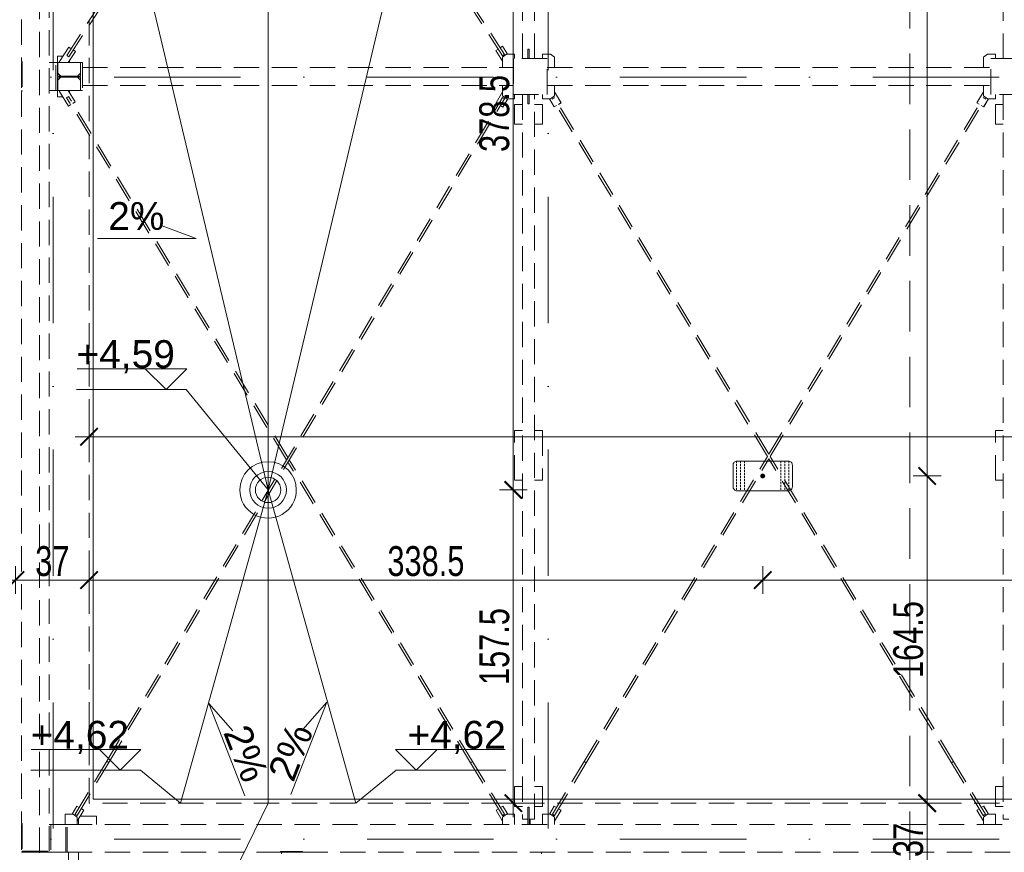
# Model space of a CAD drawing. Header units: millimetres. Extents: x -13532 to 2392, y -5241 to 5322.
# Tile 3 of 256: x -11550 to -11055, y -1685 to -1266. Entities that reach past the tile are written whole.
import ezdxf

# ---------------------------------------------------------------- set-up
doc = ezdxf.new("R2010")
doc.units = ezdxf.units.MM
for name, pattern in [('DASH', [0.75, 0.5, -0.25]), ('DASHED', [19.05, 12.7, -6.35]), ('KRESKAKROPKA2', [12.7, 6.35, -3.175, 0, -3.175])]:
    doc.linetypes.add(name, pattern=pattern)
doc.layers.get('0').update_dxf_attribs({"lineweight": 9, "true_color": 0x939393})
doc.layers.get('Defpoints').update_dxf_attribs({"true_color": 0xdae6d4})
for name, color, linetype, lineweight in [('- AGP-1_OPISY', 7, 'Continuous', 9), ('- AGP-1_WYMIARY', 8, 'Continuous', 9), ('cz-sr', 150, 'Continuous', 15), ('dach', 151, 'Continuous', 9), ('dach yo', 220, 'Continuous', 13), ('Wymiarowanie - Poziomy - AGP1', 172, 'Continuous', 5)]:
    doc.layers.add(name, color=color, linetype=linetype, lineweight=lineweight)
for name, color, linetype, lineweight, true_color in [('a___wymiary', 7, 'Continuous', 5, 0x666666), ('KONSTRUKCJA - CIE - AGP1', 7, 'Continuous', 5, 0xbfbfbf), ('OPIS - AGP1', 7, 'Continuous', 0, 0x7f7f7f), ('OSI', 7, 'KRESKAKROPKA2', 5, 0x7f7f7f), ('wymiary', 7, 'Continuous', 5, 0x7f7f7f), ('WYMIARY - AGP1', 7, 'Continuous', 5, 0x716d5a)]:
    doc.layers.add(name, color=color, linetype=linetype, lineweight=lineweight, true_color=true_color)
doc.styles.add('ARIAL NARROW', font='ARIALN.TTF', dxfattribs={"width": 0.9})
doc.styles.add('GENERATED_STYLE_2', font='ARIAL.TTF', dxfattribs={"width": 0.999153})
doc.dimstyles.new('wymiary agp1', dxfattribs={"dimtxt": 15, "dimasz": 5, "dimexe": 5, "dimexo": 5, "dimgap": 1.8, "dimtad": 1, "dimdec": 3, "dimrnd": 0.5, "dimdsep": 46, "dimtxsty": 'ARIAL NARROW', "dimblk": 'znacznik', "dimcen": 1.5, "dimse1": 1, "dimse2": 1, "dimclrd": 256, "dimclre": 256, "dimazin": 0, "dimtfac": 1, "dimtdec": 3, "dimtmove": 1, "dimatfit": 3, "dimldrblk": 'znacznik', "dimfxl": 1000, "dimfxlon": 1, "dimlwd": -1, "dimarcsym": 0})

# ---------------------------------------------------------------- blocks, each defined once
blk = doc.blocks.new('Z$W@#173E0F83')
at = {"layer": 'cz-sr'}
for p, q in [((142.4, 13.9), (142.4, 1.4)), ((-14, -142.5), (-1.5, -142.5))]:
    blk.add_line(p, q, dxfattribs=at)
for points in [[(142.4, 13.9), (-14, 13.9), (-14, -142.5)], [(142.4, 6.4), (-6.5, 6.4), (-6.5, -142.5)], [(142.4, 1.4), (-1.5, 1.4), (-1.5, -142.5)]]:
    blk.add_lwpolyline(points, dxfattribs=at)
blk = doc.blocks.new('osi')
at = {"layer": 'OSI', "ltscale": 10}
for p, q in [((-11533.21, 845.85), (-11533.21, 3158.85)), ((-11284.44, 845.85), (-11284.44, 3158.85)), ((-11756.72, 1477.85), (-9340.14, 1477.85)), ((-11756.72, 1094.85), (-9340.14, 1094.85))]:
    blk.add_line(p, q, dxfattribs=at)
blk = doc.blocks.new('zabezp')
at = {"layer": '- AGP-1_WYMIARY'}
h = blk.add_hatch(color=7, dxfattribs=at)
h.dxf.hatch_style = 1
h.paths.add_polyline_path([(-16112.59, 5302.07, 1), (-16114.59, 5302.07, 1)])
at = {"layer": '- AGP-1_WYMIARY', "color": 7}
blk.add_lwpolyline([(-16128.51, 5307.51), (-16128.51, 5296.63, 0.414214), (-16126.51, 5294.63), (-16100.67, 5294.63, 0.414214), (-16098.67, 5296.63), (-16098.67, 5307.51, 0.414214), (-16100.67, 5309.51), (-16126.51, 5309.51, 0.414214)], format="xyb", close=True, dxfattribs=at)
at = {"layer": '- AGP-1_WYMIARY', "color": 7, "linetype": 'DASH', "ltscale": 2}
for points in [[(-16126.73, 5309.51), (-16126.73, 5294.63)], [(-16124.73, 5309.51), (-16124.73, 5294.63)], [(-16122.73, 5309.51), (-16122.73, 5294.63)], [(-16104.44, 5309.51), (-16104.44, 5294.63)], [(-16102.44, 5309.51), (-16102.44, 5294.63)], [(-16100.44, 5309.51), (-16100.44, 5294.63)]]:
    blk.add_lwpolyline(points, dxfattribs=at)
at = {"layer": '- AGP-1_WYMIARY', "color": 7}
blk.add_circle((-16113.59, 5302.07), 1, dxfattribs=at)
blk = doc.blocks.new('znacznik')
at = {"layer": 'a___wymiary'}
for p, q in [((0, 1.394), (0, -1.394)), ((1.394, 0), (-1.394, 0))]:
    blk.add_line(p, q, dxfattribs=at)
at = {"layer": 'a___wymiary', "const_width": 0.2}
blk.add_lwpolyline([(0.876, 0.876), (-0.876, -0.876)], dxfattribs=at)
blk = doc.blocks.new('*D656')
at = {"layer": 'Defpoints', "color": 0}
for p in [(-11191.53, -1495.36), (-11093.94, -1495.36), (-11300.91, -1659.88)]:
    blk.add_point(p, dxfattribs=at)
at = {"layer": 'WYMIARY - AGP1'}
blk.add_line((-11093.94, -1654.88), (-11093.94, -1500.36), dxfattribs=at)
at = {"layer": 'WYMIARY - AGP1', "xscale": 5, "yscale": 5, "zscale": 5}
for p, rotation in [((-11093.94, -1495.36), 90), ((-11093.94, -1659.88), 270)]:
    blk.add_blockref('znacznik', p, dxfattribs=dict(at, rotation=rotation))
at = {"layer": 'WYMIARY - AGP1', "color": 18, "true_color": 0x000000, "insert": (-11103.4, -1577.62), "char_height": 15, "attachment_point": 5, "rotation": 90, "style": 'ARIAL NARROW'}
blk.add_mtext('164.5', dxfattribs=at)
blk = doc.blocks.new('*D657')
at = {"layer": 'Defpoints', "color": 0}
for p in [(-11161.69, -995.36), (-11093.94, -995.36), (-11191.53, -1495.36)]:
    blk.add_point(p, dxfattribs=at)
at = {"layer": 'WYMIARY - AGP1'}
blk.add_line((-11093.94, -1490.36), (-11093.94, -1000.36), dxfattribs=at)
at = {"layer": 'WYMIARY - AGP1', "xscale": 5, "yscale": 5, "zscale": 5}
for p, rotation in [((-11093.94, -995.36), 90), ((-11093.94, -1495.36), 270)]:
    blk.add_blockref('znacznik', p, dxfattribs=dict(at, rotation=rotation))
at = {"layer": 'WYMIARY - AGP1', "color": 18, "true_color": 0x000000, "insert": (-11103.4, -1245.36), "char_height": 15, "attachment_point": 5, "rotation": 90, "style": 'ARIAL NARROW'}
blk.add_mtext('500', dxfattribs=at)
blk = doc.blocks.new('*D660')
at = {"layer": 'Defpoints', "color": 0}
for p in [(-11425.11, -1502.38), (-11301.95, -1502.38), (-11449.93, -1659.88)]:
    blk.add_point(p, dxfattribs=at)
at = {"layer": 'WYMIARY - AGP1'}
blk.add_line((-11301.95, -1654.88), (-11301.95, -1507.38), dxfattribs=at)
at = {"layer": 'WYMIARY - AGP1', "xscale": 5, "yscale": 5, "zscale": 5}
for p, rotation in [((-11301.95, -1502.38), 90), ((-11301.95, -1659.88), 270)]:
    blk.add_blockref('znacznik', p, dxfattribs=dict(at, rotation=rotation))
at = {"layer": 'WYMIARY - AGP1', "color": 18, "true_color": 0x000000, "insert": (-11311.41, -1581.13), "char_height": 15, "attachment_point": 5, "rotation": 90, "style": 'ARIAL NARROW'}
blk.add_mtext('157.5', dxfattribs=at)
blk = doc.blocks.new('*D661')
at = {"layer": 'Defpoints', "color": 0}
for p in [(-11356.29, -1123.88), (-11301.95, -1123.88), (-11425.11, -1502.38)]:
    blk.add_point(p, dxfattribs=at)
at = {"layer": 'WYMIARY - AGP1'}
blk.add_line((-11301.95, -1497.38), (-11301.95, -1128.88), dxfattribs=at)
at = {"layer": 'WYMIARY - AGP1', "xscale": 5, "yscale": 5, "zscale": 5}
for p, rotation in [((-11301.95, -1123.88), 90), ((-11301.95, -1502.38), 270)]:
    blk.add_blockref('znacznik', p, dxfattribs=dict(at, rotation=rotation))
at = {"layer": 'WYMIARY - AGP1', "color": 18, "true_color": 0x000000, "insert": (-11311.41, -1313.13), "char_height": 15, "attachment_point": 5, "rotation": 90, "style": 'ARIAL NARROW'}
blk.add_mtext('378.5', dxfattribs=at)
blk = doc.blocks.new('*D667')
at = {"layer": 'Defpoints', "color": 0}
for p in [(-11176.61, -1502.8), (-11515.11, -1525.04), (-11176.61, -1547.72)]:
    blk.add_point(p, dxfattribs=at)
at = {"layer": 'WYMIARY - AGP1'}
blk.add_line((-11510.11, -1547.72), (-11181.61, -1547.72), dxfattribs=at)
at = {"layer": 'WYMIARY - AGP1', "xscale": 5, "yscale": 5, "zscale": 5, "rotation": 180}
blk.add_blockref('znacznik', (-11515.11, -1547.72), dxfattribs=at)
at = {"layer": 'WYMIARY - AGP1', "xscale": 5, "yscale": 5, "zscale": 5}
blk.add_blockref('znacznik', (-11176.61, -1547.72), dxfattribs=at)
at = {"layer": 'WYMIARY - AGP1', "color": 18, "true_color": 0x000000, "insert": (-11345.86, -1538.26), "char_height": 15, "attachment_point": 5, "style": 'ARIAL NARROW'}
blk.add_mtext('338.5', dxfattribs=at)
blk = doc.blocks.new('*D668')
at = {"layer": 'Defpoints', "color": 0}
for p in [(-11176.61, -1502.8), (-10676.61, -1502.8), (-10676.61, -1547.72)]:
    blk.add_point(p, dxfattribs=at)
at = {"layer": 'WYMIARY - AGP1'}
blk.add_line((-11171.61, -1547.72), (-10681.61, -1547.72), dxfattribs=at)
at = {"layer": 'WYMIARY - AGP1', "xscale": 5, "yscale": 5, "zscale": 5, "rotation": 180}
blk.add_blockref('znacznik', (-11176.61, -1547.72), dxfattribs=at)
at = {"layer": 'WYMIARY - AGP1', "xscale": 5, "yscale": 5, "zscale": 5}
blk.add_blockref('znacznik', (-10676.61, -1547.72), dxfattribs=at)
at = {"layer": 'WYMIARY - AGP1', "color": 18, "true_color": 0x000000, "insert": (-10926.61, -1538.26), "char_height": 15, "attachment_point": 5, "style": 'ARIAL NARROW'}
blk.add_mtext('500', dxfattribs=at)
blk = doc.blocks.new('DFGSGSGS')
at = {"layer": '- AGP-1_OPISY', "linetype": 'DASHED', "lineweight": 0, "ltscale": 2}
blk.add_lwpolyline([(-11102.64, 3089.9), (-11102.64, 949.99)], dxfattribs=at)
blk = doc.blocks.new('*D1014')
at = {"layer": 'Defpoints', "color": 0}
for p in [(-11544.8, 210.04), (-11716.73, -1696.88), (-11544.82, -1696.88)]:
    blk.add_point(p, dxfattribs=at)
at = {"layer": 'WYMIARY - AGP1'}
blk.add_line((-11716.73, 205.04), (-11716.73, -1691.88), dxfattribs=at)
at = {"layer": 'WYMIARY - AGP1', "xscale": 5, "yscale": 5, "zscale": 5}
for p, rotation in [((-11716.73, 210.04), 90), ((-11716.73, -1696.88), 270)]:
    blk.add_blockref('znacznik', p, dxfattribs=dict(at, rotation=rotation))
at = {"layer": 'WYMIARY - AGP1', "color": 18, "true_color": 0x000000, "insert": (-11726.19, -743.42), "char_height": 15, "attachment_point": 5, "rotation": 90, "style": 'ARIAL NARROW'}
blk.add_mtext('1907', dxfattribs=at)
blk = doc.blocks.new('*D1015')
at = {"layer": 'Defpoints', "color": 0}
for p in [(-9536.64, -1673.36), (-11552.11, -1692.77), (-9536.64, -1885.32)]:
    blk.add_point(p, dxfattribs=at)
at = {"layer": 'WYMIARY - AGP1'}
blk.add_line((-11547.11, -1885.32), (-9541.64, -1885.32), dxfattribs=at)
at = {"layer": 'WYMIARY - AGP1', "xscale": 5, "yscale": 5, "zscale": 5, "rotation": 180}
blk.add_blockref('znacznik', (-11552.11, -1885.32), dxfattribs=at)
at = {"layer": 'WYMIARY - AGP1', "xscale": 5, "yscale": 5, "zscale": 5}
blk.add_blockref('znacznik', (-9536.64, -1885.32), dxfattribs=at)
at = {"layer": 'WYMIARY - AGP1', "color": 18, "true_color": 0x000000, "insert": (-10544.37, -1875.86), "char_height": 15, "attachment_point": 5, "style": 'ARIAL NARROW'}
blk.add_mtext('2015.5', dxfattribs=at)
blk = doc.blocks.new('*D1182')
at = {"layer": 'Defpoints', "color": 0}
for p in [(-11034.1, -1659.88), (-11093.94, -1696.88), (-11034.1, -1696.88)]:
    blk.add_point(p, dxfattribs=at)
at = {"layer": 'WYMIARY - AGP1'}
blk.add_line((-11093.94, -1664.88), (-11093.94, -1691.88), dxfattribs=at)
at = {"layer": 'WYMIARY - AGP1', "xscale": 5, "yscale": 5, "zscale": 5}
for p, rotation in [((-11093.94, -1659.88), 90), ((-11093.94, -1696.88), 270)]:
    blk.add_blockref('znacznik', p, dxfattribs=dict(at, rotation=rotation))
at = {"layer": 'WYMIARY - AGP1', "color": 18, "true_color": 0x000000, "insert": (-11103.4, -1678.38), "char_height": 15, "attachment_point": 5, "rotation": 90, "style": 'ARIAL NARROW'}
blk.add_mtext('37', dxfattribs=at)
blk = doc.blocks.new('*D1183')
at = {"layer": 'Defpoints', "color": 0}
for p in [(-11515.11, -1547.72), (-11552.11, -1583.01), (-11515.11, -1583.01)]:
    blk.add_point(p, dxfattribs=at)
at = {"layer": 'WYMIARY - AGP1'}
blk.add_line((-11547.11, -1547.72), (-11520.11, -1547.72), dxfattribs=at)
at = {"layer": 'WYMIARY - AGP1', "xscale": 5, "yscale": 5, "zscale": 5, "rotation": 180}
blk.add_blockref('znacznik', (-11552.11, -1547.72), dxfattribs=at)
at = {"layer": 'WYMIARY - AGP1', "xscale": 5, "yscale": 5, "zscale": 5}
blk.add_blockref('znacznik', (-11515.11, -1547.72), dxfattribs=at)
at = {"layer": 'WYMIARY - AGP1', "color": 18, "true_color": 0x000000, "insert": (-11533.61, -1538.26), "char_height": 15, "attachment_point": 5, "style": 'ARIAL NARROW'}
blk.add_mtext('37', dxfattribs=at)
blk = doc.blocks.new('*D1187')
at = {"layer": 'Defpoints', "color": 0}
for p in [(-10333.71, -1475.67), (-10333.71, -1489.78), (-11515.11, -1525.04)]:
    blk.add_point(p, dxfattribs=at)
at = {"layer": 'WYMIARY - AGP1'}
blk.add_line((-11510.11, -1475.67), (-10338.71, -1475.67), dxfattribs=at)
at = {"layer": 'WYMIARY - AGP1', "xscale": 5, "yscale": 5, "zscale": 5, "rotation": 180}
blk.add_blockref('znacznik', (-11515.11, -1475.67), dxfattribs=at)
at = {"layer": 'WYMIARY - AGP1', "xscale": 5, "yscale": 5, "zscale": 5}
blk.add_blockref('znacznik', (-10333.71, -1475.67), dxfattribs=at)
at = {"layer": 'WYMIARY - AGP1', "color": 18, "true_color": 0x000000, "insert": (-10924.41, -1466.21), "char_height": 15, "attachment_point": 5, "style": 'ARIAL NARROW'}
blk.add_mtext('1181.5', dxfattribs=at)
blk = doc.blocks.new('dffdh')
at = {"layer": 'KONSTRUKCJA - CIE - AGP1', "linetype": 'DASHED'}
for p, q in [((-32771, 5974.88), (-32771, 6723.88)), ((-32785, 6716.88), (-32785, 6371.88)), ((-32533.17, 6373.38), (-32533.17, 6715.38)), ((-32527.17, 6373.38), (-32527.17, 6715.38)), ((-32291.57, 6373.38), (-32291.57, 6715.38)), ((-32762.23, 6375), (-32652.82, 6544.38)), ((-32761.22, 6374.35), (-32652.1, 6543.27)), ((-32543.3, 6374.83), (-32560.11, 6400.87)), ((-32542.29, 6375.49), (-32559.11, 6401.52)), ((-32761.22, 6379.12), (-32765.83, 6371.98)), ((-32761.22, 6379.12), (-32761.2, 6379.13)), ((-32761.22, 6379.12), (-32760.05, 6378.37)), ((-32761.2, 6379.13), (-32760.04, 6378.38)), ((-32546.63, 6377.43), (-32545.46, 6378.18)), ((-32544.45, 6378.83), (-32543.27, 6379.6)), ((-32543.27, 6379.6), (-32543.25, 6379.59)), ((-32543.27, 6379.6), (-32540.71, 6375.64)), ((-32540.7, 6375.64), (-32543.25, 6379.59)), ((-32766.85, 6374.65), (-32764.11, 6374.65)), ((-32766.85, 6371.38), (-32766.85, 6374.65)), ((-32762.09, 6374.9), (-32762.23, 6375)), ((-32761.74, 6374.66), (-32762.09, 6374.9)), ((-32761.38, 6374.44), (-32761.74, 6374.66)), ((-32761.46, 6371.38), (-32757.86, 6376.95)), ((-32757.84, 6376.96), (-32761.45, 6371.38)), ((-32761.22, 6374.35), (-32761.38, 6374.44)), ((-32759.04, 6377.73), (-32757.84, 6376.96)), ((-32759.04, 6377.72), (-32757.86, 6376.95)), ((-32757.86, 6376.95), (-32757.84, 6376.96)), ((-32543.17, 6372.07), (-32546.63, 6377.43)), ((-32543.16, 6374.93), (-32543.3, 6374.83)), ((-32543.3, 6374.83), (-32543.14, 6374.92)), ((-32541.17, 6375.64), (-32543.17, 6374.14)), ((-32543.17, 6374.14), (-32543.17, 6368.93)), ((-32542.81, 6375.17), (-32543.16, 6374.93)), ((-32543.14, 6374.92), (-32542.78, 6375.15)), ((-32542.45, 6375.4), (-32542.81, 6375.17)), ((-32542.78, 6375.15), (-32542.43, 6375.39)), ((-32542.29, 6375.49), (-32542.45, 6375.4)), ((-32542.43, 6375.39), (-32542.29, 6375.49)), ((-32537.15, 6375.64), (-32541.17, 6375.64)), ((-32537.78, 6373.38), (-32537.78, 6355.38)), ((-32520.76, 6373.38), (-32537.78, 6373.38)), ((-32537.17, 6373.38), (-32537.17, 6375.64)), ((-32537.15, 6373.38), (-32537.15, 6375.64)), ((-32530.47, 6373.38), (-32530.47, 6378.11)), ((-32530.47, 6378.11), (-32529.87, 6378.11)), ((-32529.87, 6378.11), (-32529.87, 6373.38)), ((-32519.19, 6375.64), (-32523.19, 6375.64)), ((-32523.19, 6373.38), (-32523.19, 6375.64)), ((-32520.78, 6355.38), (-32520.78, 6373.38)), ((-32520.76, 6355.38), (-32520.76, 6373.38)), ((-32519.17, 6375.64), (-32519.19, 6375.64)), ((-32517.19, 6374.14), (-32519.19, 6375.64)), ((-32519.17, 6375.64), (-32517.17, 6374.14)), ((-32517.17, 6374.14), (-32517.19, 6374.14)), ((-32517.19, 6368.93), (-32517.19, 6374.14)), ((-32517.17, 6374.14), (-32517.17, 6368.93)), ((-32299.57, 6375.64), (-32301.57, 6374.14)), ((-32301.57, 6374.14), (-32301.57, 6368.93)), ((-32295.55, 6375.64), (-32299.57, 6375.64)), ((-32297.78, 6373.38), (-32280.78, 6373.38)), ((-32297.78, 6355.38), (-32297.78, 6373.38)), ((-32295.57, 6373.38), (-32295.57, 6375.64)), ((-32295.55, 6373.38), (-32295.55, 6375.64)), ((-32785, 6371.88), (-32784.6, 6371.88)), ((-32784.6, 6371.38), (-32785, 6371.38)), ((-32785, 6371.38), (-32785, 6357.38)), ((-32784.6, 6371.88), (-32784.6, 6356.88)), ((-32771, 6371.38), (-32767.7, 6371.38)), ((-32767.7, 6357.38), (-32767.7, 6371.38)), ((-32767.7, 6371.38), (-32766.85, 6371.38)), ((-32766.85, 6371.38), (-32766.85, 6364.65)), ((-32766.75, 6371.38), (-32766.75, 6366.15)), ((-32755.35, 6371.38), (-32766.75, 6371.38)), ((-32765.83, 6371.98), (-32765.7, 6371.38)), ((-32760.85, 6371.38), (-32760.85, 6372.3)), ((-32755.35, 6366.15), (-32755.35, 6371.38)), ((-32755.35, 6371.38), (-32755.25, 6371.38)), ((-32755.25, 6364.65), (-32755.25, 6371.38)), ((-32755.25, 6371.38), (-32754.4, 6371.38)), ((-32754.4, 6371.38), (-32754.4, 6357.38)), ((-32754.4, 6359.83), (-32754.4, 6368.93)), ((-32754.4, 6368.93), (-32537.78, 6368.93)), ((-32520.76, 6368.93), (-32297.78, 6368.93)), ((-32765.35, 6364.65), (-32766.85, 6366.15)), ((-32766.85, 6364.65), (-32755.25, 6364.65)), ((-32766.85, 6362.6), (-32765.35, 6364.1)), ((-32755.25, 6364.1), (-32766.85, 6364.1)), ((-32766.85, 6364.1), (-32766.85, 6357.38)), ((-32766.75, 6366.15), (-32765.25, 6364.65)), ((-32765.25, 6364.1), (-32766.75, 6362.6)), ((-32756.85, 6364.65), (-32755.35, 6366.15)), ((-32755.35, 6362.6), (-32756.85, 6364.1)), ((-32755.25, 6357.38), (-32755.25, 6364.1)), ((-32766.75, 6362.6), (-32766.75, 6357.38)), ((-32755.35, 6357.38), (-32755.35, 6362.6)), ((-32754.4, 6359.83), (-32537.78, 6359.83)), ((-32543.17, 6354.61), (-32543.17, 6359.83)), ((-32520.76, 6359.83), (-32297.78, 6359.83)), ((-32517.19, 6354.61), (-32517.19, 6359.83)), ((-32517.17, 6356.67), (-32517.17, 6359.83)), ((-32301.57, 6354.61), (-32301.57, 6359.83)), ((-32785, 6357.38), (-32784.6, 6357.38)), ((-32784.6, 6356.88), (-32785, 6356.88)), ((-32785, 6356.88), (-32785, 5988.88)), ((-32771, 6357.38), (-32767.7, 6357.38)), ((-32766.85, 6357.38), (-32767.7, 6357.38)), ((-32766.85, 6354.1), (-32766.85, 6357.38)), ((-32766.85, 6354.1), (-32764.16, 6354.1)), ((-32766.75, 6357.38), (-32755.35, 6357.38)), ((-32765.69, 6357.38), (-32765.82, 6356.84)), ((-32765.82, 6356.84), (-32761.41, 6349.57)), ((-32762.31, 6353.73), (-32762.17, 6353.82)), ((-32651.8, 6171.69), (-32762.31, 6353.73)), ((-32762.17, 6353.82), (-32761.81, 6354.04)), ((-32761.81, 6354.04), (-32761.45, 6354.26)), ((-32758, 6351.65), (-32761.47, 6357.38)), ((-32757.98, 6351.64), (-32761.46, 6357.38)), ((-32761.45, 6354.26), (-32761.28, 6354.35)), ((-32651.1, 6172.85), (-32761.28, 6354.35)), ((-32760.85, 6356.38), (-32760.85, 6357.38)), ((-32755.35, 6357.38), (-32755.25, 6357.38)), ((-32754.4, 6357.38), (-32755.25, 6357.38)), ((-32742.15, 6020.12), (-32543.22, 6353.84)), ((-32543.17, 6356.64), (-32546.46, 6351.12)), ((-32543.06, 6353.75), (-32543.22, 6353.84)), ((-32543.22, 6353.84), (-32543.08, 6353.75)), ((-32541.17, 6353.11), (-32543.17, 6354.61)), ((-32543.08, 6353.75), (-32542.72, 6353.53)), ((-32542.69, 6353.53), (-32543.06, 6353.75)), ((-32542.72, 6353.53), (-32542.35, 6353.32)), ((-32542.33, 6353.32), (-32542.69, 6353.53)), ((-32537.78, 6355.38), (-32520.76, 6355.38)), ((-32537.17, 6353.11), (-32537.17, 6355.38)), ((-32537.15, 6355.38), (-32537.15, 6353.11)), ((-32533.17, 6355.38), (-32533.17, 5991.11)), ((-32530.47, 6350.67), (-32530.47, 6355.38)), ((-32529.87, 6355.38), (-32529.87, 6350.67)), ((-32527.17, 5991.11), (-32527.17, 6355.38)), ((-32523.18, 6353.11), (-32523.18, 6355.38)), ((-32519.19, 6353.11), (-32517.19, 6354.61)), ((-32518.01, 6353.32), (-32517.65, 6353.54)), ((-32517.65, 6353.54), (-32517.29, 6353.76)), ((-32517.29, 6353.76), (-32517.13, 6353.85)), ((-32517.19, 6354.61), (-32517.17, 6354.61)), ((-32513.84, 6351.14), (-32517.17, 6356.68)), ((-32513.86, 6351.14), (-32517.17, 6356.66)), ((-32409.38, 6174.53), (-32517.13, 6353.85)), ((-32409.38, 6174.53), (-32301.63, 6353.85)), ((-32301.57, 6356.65), (-32304.87, 6351.14)), ((-32301.47, 6353.76), (-32301.63, 6353.85)), ((-32301.63, 6353.85), (-32301.48, 6353.76)), ((-32299.57, 6353.11), (-32301.57, 6354.61)), ((-32301.48, 6353.76), (-32301.12, 6353.54)), ((-32301.1, 6353.54), (-32301.47, 6353.76)), ((-32301.12, 6353.54), (-32300.76, 6353.32)), ((-32300.74, 6353.32), (-32301.1, 6353.54)), ((-32280.78, 6355.38), (-32297.78, 6355.38)), ((-32295.57, 6353.11), (-32295.57, 6355.38)), ((-32295.55, 6355.38), (-32295.55, 6353.11)), ((-32291.57, 6355.38), (-32291.57, 5991.11)), ((-32761.41, 6349.57), (-32760.23, 6350.29)), ((-32761.41, 6349.57), (-32761.4, 6349.57)), ((-32761.4, 6349.57), (-32760.22, 6350.28)), ((-32759.2, 6350.92), (-32758, 6351.65)), ((-32759.19, 6350.91), (-32757.98, 6351.64)), ((-32758, 6351.65), (-32757.98, 6351.64)), ((-32741.11, 6019.51), (-32542.19, 6353.23)), ((-32546.46, 6351.12), (-32545.26, 6350.41)), ((-32544.23, 6349.8), (-32543.02, 6349.07)), ((-32543.02, 6349.07), (-32540.62, 6353.11)), ((-32543.02, 6349.07), (-32543.01, 6349.07)), ((-32543.01, 6349.07), (-32540.6, 6353.11)), ((-32542.35, 6353.32), (-32542.19, 6353.23)), ((-32542.19, 6353.23), (-32542.33, 6353.32)), ((-32537.17, 6353.11), (-32541.17, 6353.11)), ((-32537.15, 6353.11), (-32537.17, 6353.11)), ((-32537.17, 6340.37), (-32537.17, 6350.37)), ((-32537.17, 6350.37), (-32533.17, 6350.37)), ((-32529.87, 6350.67), (-32530.47, 6350.67)), ((-32527.17, 6350.37), (-32523.17, 6350.37)), ((-32519.17, 6353.11), (-32523.18, 6353.11)), ((-32523.17, 6340.37), (-32523.17, 6350.37)), ((-32519.7, 6353.11), (-32517.28, 6349.08)), ((-32518.15, 6353.23), (-32518.01, 6353.32)), ((-32410.08, 6173.36), (-32518.15, 6353.23)), ((-32517.28, 6349.08), (-32516.09, 6349.8)), ((-32517.28, 6349.08), (-32517.27, 6349.08)), ((-32517.27, 6349.08), (-32516.09, 6349.79)), ((-32515.06, 6350.41), (-32513.86, 6351.14)), ((-32515.06, 6350.41), (-32513.84, 6351.14)), ((-32513.86, 6351.14), (-32513.84, 6351.14)), ((-32408.68, 6173.36), (-32300.6, 6353.23)), ((-32304.87, 6351.14), (-32303.68, 6350.43)), ((-32302.65, 6349.81), (-32301.45, 6349.08)), ((-32301.45, 6349.08), (-32299.02, 6353.11)), ((-32301.45, 6349.08), (-32301.43, 6349.08)), ((-32301.43, 6349.08), (-32299.01, 6353.11)), ((-32300.76, 6353.32), (-32300.6, 6353.23)), ((-32300.6, 6353.23), (-32300.74, 6353.32)), ((-32295.57, 6353.11), (-32299.57, 6353.11)), ((-32295.55, 6353.11), (-32295.57, 6353.11)), ((-32295.57, 6340.37), (-32295.57, 6350.37)), ((-32295.57, 6350.37), (-32291.57, 6350.37)), ((-32537.17, 6340.37), (-32533.17, 6340.37)), ((-32527.17, 6340.37), (-32523.17, 6340.37)), ((-32295.57, 6340.37), (-32291.57, 6340.37)), ((-32537.17, 6161.39), (-32537.17, 6186.39)), ((-32537.17, 6186.39), (-32533.17, 6186.39)), ((-32527.17, 6186.39), (-32523.17, 6186.39)), ((-32523.17, 6186.39), (-32523.17, 6161.39)), ((-32295.57, 6161.39), (-32295.57, 6186.39)), ((-32295.57, 6186.39), (-32291.57, 6186.39)), ((-32559.32, 6019.35), (-32651.09, 6170.53)), ((-32558.29, 6019.98), (-32650.4, 6171.69)), ((-32502.19, 6020.06), (-32410.08, 6173.36)), ((-32501.16, 6019.44), (-32409.38, 6172.2)), ((-32317.59, 6019.44), (-32409.38, 6172.2)), ((-32316.56, 6020.06), (-32408.68, 6173.36)), ((-32537.17, 6161.39), (-32533.17, 6161.39)), ((-32527.17, 6161.39), (-32523.17, 6161.39)), ((-32295.57, 6161.39), (-32291.57, 6161.39)), ((-32758.02, 5993.49), (-32742.15, 6020.12)), ((-32756.99, 5992.88), (-32741.11, 6019.51)), ((-32742.15, 6020.12), (-32742, 6020.03)), ((-32742, 6020.03), (-32742.15, 6020.12)), ((-32742, 6020.03), (-32741.64, 6019.81)), ((-32741.64, 6019.81), (-32742, 6020.03)), ((-32741.64, 6019.81), (-32741.27, 6019.6)), ((-32741.27, 6019.6), (-32741.64, 6019.81)), ((-32741.27, 6019.6), (-32741.11, 6019.51)), ((-32741.11, 6019.51), (-32741.27, 6019.6)), ((-32559.32, 6019.35), (-32559.18, 6019.45)), ((-32559.18, 6019.45), (-32559.32, 6019.35)), ((-32543.24, 5992.86), (-32559.32, 6019.35)), ((-32559.18, 6019.45), (-32558.82, 6019.67)), ((-32558.82, 6019.67), (-32559.18, 6019.45)), ((-32558.82, 6019.67), (-32558.46, 6019.89)), ((-32558.46, 6019.89), (-32558.82, 6019.67)), ((-32558.46, 6019.89), (-32558.29, 6019.98)), ((-32558.29, 6019.98), (-32558.46, 6019.89)), ((-32542.21, 5993.49), (-32558.29, 6019.98)), ((-32518.16, 5993.49), (-32502.19, 6020.06)), ((-32517.13, 5992.87), (-32501.16, 6019.44)), ((-32502.19, 6020.06), (-32502.05, 6019.97)), ((-32502.05, 6019.97), (-32502.19, 6020.06)), ((-32502.05, 6019.97), (-32501.69, 6019.75)), ((-32501.69, 6019.75), (-32502.05, 6019.97)), ((-32501.69, 6019.75), (-32501.32, 6019.53)), ((-32501.32, 6019.53), (-32501.69, 6019.75)), ((-32501.32, 6019.53), (-32501.16, 6019.44)), ((-32501.16, 6019.44), (-32501.32, 6019.53)), ((-32317.59, 6019.44), (-32317.45, 6019.53)), ((-32317.45, 6019.53), (-32317.59, 6019.44)), ((-32301.62, 5992.87), (-32317.59, 6019.44)), ((-32317.45, 6019.53), (-32317.09, 6019.75)), ((-32317.09, 6019.75), (-32317.45, 6019.53)), ((-32317.09, 6019.75), (-32316.72, 6019.97)), ((-32316.72, 6019.97), (-32317.09, 6019.75)), ((-32316.72, 6019.97), (-32316.56, 6020.06)), ((-32316.56, 6020.06), (-32316.72, 6019.97)), ((-32300.6, 5993.49), (-32316.56, 6020.06)), ((-32537.17, 5997.41), (-32537.17, 6007.41)), ((-32537.17, 6007.41), (-32533.17, 6007.41)), ((-32527.17, 6007.41), (-32523.17, 6007.41)), ((-32523.17, 5997.41), (-32523.17, 6007.41)), ((-32295.57, 5997.41), (-32295.57, 6007.41)), ((-32295.57, 6007.41), (-32291.57, 6007.41)), ((-32757.16, 5997.65), (-32759.56, 5993.61)), ((-32757.15, 5997.65), (-32757.16, 5997.65)), ((-32757.16, 5997.65), (-32755.97, 5996.94)), ((-32757.15, 5997.65), (-32755.96, 5996.94)), ((-32544.28, 5996.89), (-32543.07, 5997.62)), ((-32543.07, 5997.62), (-32543.06, 5997.62)), ((-32543.07, 5997.62), (-32540.64, 5993.61)), ((-32540.62, 5993.61), (-32543.06, 5997.62)), ((-32537.17, 5997.41), (-32533.17, 5997.41)), ((-32527.17, 5997.41), (-32523.17, 5997.41)), ((-32517.29, 5997.64), (-32519.71, 5993.61)), ((-32517.27, 5997.64), (-32517.29, 5997.64)), ((-32517.29, 5997.64), (-32516.09, 5996.92)), ((-32517.27, 5997.64), (-32516.09, 5996.93)), ((-32302.65, 5996.91), (-32301.45, 5997.64)), ((-32301.45, 5997.64), (-32301.43, 5997.64)), ((-32301.45, 5997.64), (-32299.02, 5993.61)), ((-32299.01, 5993.61), (-32301.43, 5997.64)), ((-32295.57, 5997.41), (-32291.57, 5997.41)), ((-32759.04, 5993.61), (-32763.04, 5993.61)), ((-32763.04, 5988.38), (-32763.04, 5993.61)), ((-32759.02, 5993.61), (-32759.04, 5993.61)), ((-32757.04, 5992.11), (-32759.04, 5993.61)), ((-32757.87, 5993.4), (-32758.02, 5993.49)), ((-32757.51, 5993.19), (-32757.87, 5993.4)), ((-32757.14, 5992.97), (-32757.51, 5993.19)), ((-32756.99, 5992.88), (-32757.14, 5992.97)), ((-32753.72, 5995.6), (-32757.03, 5990.06)), ((-32753.71, 5995.6), (-32757.02, 5990.04)), ((-32747.3, 5992.58), (-32755.51, 5992.58)), ((-32754.93, 5996.33), (-32753.71, 5995.6)), ((-32754.93, 5996.32), (-32753.72, 5995.6)), ((-32753.72, 5995.6), (-32753.71, 5995.6)), ((-32747.3, 5988.38), (-32747.3, 5992.58)), ((-32546.49, 5995.55), (-32545.3, 5996.27)), ((-32543.17, 5990.07), (-32546.49, 5995.55)), ((-32543.1, 5992.96), (-32543.24, 5992.86)), ((-32543.24, 5992.86), (-32543.07, 5992.95)), ((-32541.17, 5993.61), (-32543.17, 5992.11)), ((-32542.74, 5993.18), (-32543.1, 5992.96)), ((-32543.07, 5992.95), (-32542.71, 5993.17)), ((-32542.37, 5993.4), (-32542.74, 5993.18)), ((-32542.71, 5993.17), (-32542.35, 5993.39)), ((-32542.21, 5993.49), (-32542.37, 5993.4)), ((-32542.35, 5993.39), (-32542.21, 5993.49)), ((-32537.15, 5993.61), (-32541.17, 5993.61)), ((-32537.17, 5988.38), (-32537.17, 5993.61)), ((-32537.15, 5988.38), (-32537.15, 5993.61)), ((-32530.47, 5988.38), (-32530.47, 5997.11)), ((-32530.47, 5997.11), (-32529.87, 5997.11)), ((-32529.87, 5997.11), (-32529.87, 5990.61)), ((-32519.19, 5993.61), (-32523.19, 5993.61)), ((-32523.19, 5988.38), (-32523.19, 5993.61)), ((-32519.18, 5993.61), (-32519.19, 5993.61)), ((-32517.19, 5992.11), (-32519.19, 5993.61)), ((-32518.01, 5993.4), (-32518.16, 5993.49)), ((-32517.65, 5993.18), (-32518.01, 5993.4)), ((-32517.29, 5992.96), (-32517.65, 5993.18)), ((-32517.13, 5992.87), (-32517.29, 5992.96)), ((-32513.86, 5995.58), (-32517.18, 5990.06)), ((-32513.84, 5995.58), (-32517.17, 5990.04)), ((-32515.07, 5996.31), (-32513.86, 5995.58)), ((-32515.06, 5996.31), (-32513.84, 5995.58)), ((-32513.86, 5995.58), (-32513.84, 5995.58)), ((-32304.87, 5995.58), (-32303.68, 5996.3)), ((-32301.57, 5990.08), (-32304.87, 5995.58)), ((-32301.48, 5992.96), (-32301.62, 5992.87)), ((-32301.62, 5992.87), (-32301.47, 5992.96)), ((-32299.57, 5993.61), (-32301.57, 5992.11)), ((-32301.12, 5993.18), (-32301.48, 5992.96)), ((-32301.47, 5992.96), (-32301.1, 5993.18)), ((-32300.76, 5993.4), (-32301.12, 5993.18)), ((-32301.1, 5993.18), (-32300.74, 5993.4)), ((-32300.6, 5993.49), (-32300.76, 5993.4)), ((-32300.74, 5993.4), (-32300.6, 5993.49)), ((-32295.55, 5993.61), (-32299.57, 5993.61)), ((-32295.57, 5988.38), (-32295.57, 5993.61)), ((-32295.55, 5988.38), (-32295.55, 5993.61)), ((-32785, 5988.88), (-32784.6, 5988.88)), ((-32784.6, 5988.38), (-32785, 5988.38)), ((-32785, 5988.38), (-32785, 5974.38)), ((-32784.6, 5988.88), (-32784.6, 5974.88)), ((-32771, 5988.38), (-32770.2, 5988.38)), ((-32762.7, 5988.38), (-32770.2, 5988.38)), ((-32770.2, 5988.38), (-32770.2, 5974.38)), ((-32762.1, 5988.38), (-32762.7, 5988.38)), ((-32762.7, 5974.38), (-32762.7, 5988.38)), ((-32762.1, 5974.38), (-32762.1, 5988.38)), ((-32762.1, 5988.38), (-32169.77, 5988.38)), ((-32762.1, 5974.38), (-32762.1, 5988.38)), ((-32757.03, 5992.11), (-32757.04, 5992.11)), ((-32757.04, 5988.38), (-32757.04, 5992.11)), ((-32757.02, 5988.38), (-32757.02, 5990.06)), ((-32756.3, 5988.38), (-32756.3, 5991.25)), ((-32543.17, 5992.11), (-32543.17, 5988.38)), ((-32533.17, 5991.11), (-32530.47, 5991.11)), ((-32529.87, 5991.11), (-32527.17, 5991.11)), ((-32529.87, 5988.38), (-32529.87, 5990.61)), ((-32529.87, 5990.61), (-32529.27, 5990.61)), ((-32529.27, 5990.61), (-32529.27, 5988.38)), ((-32517.18, 5992.11), (-32517.19, 5992.11)), ((-32517.19, 5988.38), (-32517.19, 5992.11)), ((-32517.17, 5988.38), (-32517.17, 5990.06)), ((-32301.57, 5992.11), (-32301.57, 5988.38)), ((-32291.57, 5991.11), (-32288.87, 5991.11)), ((-32785, 5974.38), (-32784.6, 5974.38)), ((-32784.6, 5974.88), (-32771, 5974.88)), ((-32784.6, 5974.88), (-32784.6, 5974.38)), ((-32784.6, 5974.38), (-32772.1, 5974.38)), ((-32772.1, 5974.38), (-32772.1, 5974.88)), ((-32772.1, 5974.38), (-32771.7, 5974.38)), ((-32771.7, 5974.38), (-32771.7, 5974.88)), ((-32771.7, 5974.38), (-32770.2, 5974.38)), ((-32770.2, 5974.38), (-32762.7, 5974.38)), ((-32762.1, 5974.38), (-32762.7, 5974.38)), ((-32762.1, 5974.38), (-32654.8, 5974.38)), ((-32761.3, 5894.37), (-32761.3, 5974.38)), ((-32756.3, 5894.37), (-32756.3, 5974.38)), ((-32654.8, 5974.38), (-32654.8, 5974.78)), ((-32654.8, 5974.78), (-32643.8, 5974.78)), ((-32654.8, 5974.64), (-32654.3, 5974.64)), ((-32654.8, 5974.38), (-32654.3, 5974.38)), ((-32654.3, 5974.38), (-32654.3, 5974.78)), ((-32644.3, 5974.38), (-32654.3, 5974.38)), ((-32654.3, 5973.58), (-32654.3, 5974.38)), ((-32644.3, 5974.78), (-32644.3, 5974.38)), ((-32644.3, 5974.38), (-32643.8, 5974.38)), ((-32643.8, 5974.78), (-32643.8, 5974.38)), ((-32643.8, 5974.38), (-32174.78, 5974.38)), ((-32523.7, 5973.58), (-32523.7, 5974.38))]:
    blk.add_line(p, q, dxfattribs=at)
blk = doc.blocks.new('*D5335')
at = {"layer": 'Defpoints', "color": 0}
for p in [(-11552.11, -1675.18), (-11533.21, -1673.7), (-11533.21, -1854.31)]:
    blk.add_point(p, dxfattribs=at)
at = {"layer": 'WYMIARY - AGP1'}
blk.add_line((-11547.11, -1854.31), (-11538.21, -1854.31), dxfattribs=at)
at = {"layer": 'WYMIARY - AGP1', "xscale": 5, "yscale": 5, "zscale": 5, "rotation": 180}
blk.add_blockref('znacznik', (-11552.11, -1854.31), dxfattribs=at)
at = {"layer": 'WYMIARY - AGP1', "xscale": 5, "yscale": 5, "zscale": 5}
blk.add_blockref('znacznik', (-11533.21, -1854.31), dxfattribs=at)
at = {"layer": 'WYMIARY - AGP1', "color": 18, "true_color": 0x000000, "insert": (-11542.66, -1844.86), "char_height": 15, "attachment_point": 5, "style": 'ARIAL NARROW'}
blk.add_mtext('19', dxfattribs=at)

msp = doc.modelspace()

# ---------------------------------------------------------------- linework, layer by layer
at = {"layer": 'dach', "linetype": 'DASHED'}
for p, q in [((-11540.1066, -1684.877), (-11540.1066, 198.0369)), ((-11515.1066, -1659.877), (-11515.1066, 173.0389)), ((-10333.7067, -1659.877), (-11515.1066, -1659.877))]:
    msp.add_line(p, q, dxfattribs=at)
at = {"layer": 'dach'}
for p, q in [((-11513.1066, -1657.877), (-11513.1066, 171.0391)), ((-10335.7067, -1657.877), (-11513.1066, -1657.877))]:
    msp.add_line(p, q, dxfattribs=at)
at = {"layer": 'dach yo'}
for p, q in [((-11425.1066, -1659.877), (-11425.1066, 173.0533)), ((-11425.1066, -1502.3858), (-11515.1066, -1123.877)), ((-11335.1066, -1123.877), (-11425.1066, -1502.3858)), ((-11469.1066, -1659.877), (-11425.1105, -1502.3694)), ((-11381.1066, -1659.877), (-11425.1105, -1502.3694))]:
    msp.add_line(p, q, dxfattribs=at)
for major_axis, start_param, end_param in [((-10.0409, -10.0409), 2.35619449, 5.49778714), ((6.5266, -6.5266), 0.785398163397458, 7.068583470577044), ((4.5184, -4.5184), 0.7853981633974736, 7.06858347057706), ((-10.0409, -10.0409), 5.49778714, 8.6393798)]:
    msp.add_ellipse((-11425.1797, -1502.3858), major_axis=major_axis, ratio=1, start_param=start_param, end_param=end_param, dxfattribs=at)
at = {"layer": 'OPIS - AGP1'}
for p, q in [((-11466.017, -1441.4959), (-11521.1493, -1441.4959)), ((-11466.3032, -1451.9384), (-11521.4356, -1451.9384)), ((-11425.1066, -1502.3858), (-11466.3032, -1451.9384)), ((-11489.0622, -1632.8846), (-11544.1946, -1632.8846)), ((-11361.151, -1632.8846), (-11306.0187, -1632.8846)), ((-11489.3485, -1643.3271), (-11544.4808, -1643.3271)), ((-11489.3485, -1643.3271), (-11469.1066, -1659.877)), ((-11360.8647, -1643.3271), (-11381.1066, -1659.877)), ((-11360.8647, -1643.3271), (-11305.7324, -1643.3271)), ((-11425.1066, -1659.877), (-11458.9191, -1729.0049))]:
    msp.add_line(p, q, dxfattribs=at)
for points in [[(-11510.944, -1376.0216), (-11461.2288, -1376.0216), (-11478.3769, -1369.6855)], [(-11466.017, -1441.4959), (-11476.4595, -1451.9384), (-11486.902, -1441.4959)], [(-11436.8747, -1656.1153), (-11454.986, -1609.8164), (-11442.8382, -1623.478)], [(-11413.6984, -1655.4601), (-11395.5871, -1609.1612), (-11407.7349, -1622.8227)], [(-11489.0622, -1632.8846), (-11499.5047, -1643.3271), (-11509.9472, -1632.8846)], [(-11361.151, -1632.8846), (-11350.7085, -1643.3271), (-11340.266, -1632.8846)]]:
    msp.add_lwpolyline(points, dxfattribs=at)

# ---------------------------------------------------------------- block references
at = {"layer": '- AGP-1_WYMIARY', "xscale": -1}
msp.add_blockref('zabezp', (-27290.1935, -6797.4319), dxfattribs=at)
at = {"xscale": -1, "rotation": 180.000169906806}
msp.add_blockref('Z$W@#173E0F83', (-11552.6262, -1697.477), dxfattribs=at)
at = {"layer": 'cz-sr'}
msp.add_blockref('osi', (0, -2772.7313), dxfattribs=at)
at = {"layer": 'wymiary'}
for name, p in [('DFGSGSGS', (0, -2772.7311)), ('dffdh', (21235.8836, -7658.9495))]:
    msp.add_blockref(name, p, dxfattribs=at)

# ---------------------------------------------------------------- texts
at = {"layer": 'Wymiarowanie - Poziomy - AGP1', "char_height": 14, "style": 'GENERATED_STYLE_2'}
for s, insert, attachment_point in [('2%', (-11505.4923, -1357.6823), 1), ('+4,59', (-11472.017, -1427.0959), 3), ('+4,62', (-11495.0622, -1618.4846), 3), ('+4,62', (-11355.151, -1618.4846), 1)]:
    msp.add_mtext(s, dxfattribs=dict(at, insert=insert, attachment_point=attachment_point))
for insert, attachment_point, rotation in [((-11424.5364, -1645.4157), 3, 291.364487), ((-11425.5723, -1644.7604), 1, 68.635513)]:
    msp.add_mtext('2%', dxfattribs=dict(at, insert=insert, attachment_point=attachment_point, rotation=rotation))

# ---------------------------------------------------------------- dimensions: what is measured, and where the dimension line sits
at = {"layer": 'WYMIARY - AGP1'}
for base, p1, p2, override, picture, middle in [((-11716.728, -1696.8769), (-11544.8042, 210.0365), (-11544.8238, -1696.8769), {"dimclrd": 256, "dimclre": 256}, '*D1014', (-11726.1866, -743.4202)), ((-11093.9443, -995.3629), (-11191.5272, -1495.3629), (-11161.686, -995.3629), {"dimblk": 'znacznik', "dimclrd": 256, "dimclre": 256}, '*D657', (-11103.4029, -1245.3629)), ((-11301.9472, -1123.877), (-11425.1066, -1502.3834), (-11356.2855, -1123.877), {"dimblk": 'znacznik', "dimclrd": 256, "dimclre": 256}, '*D661', (-11311.4058, -1313.1302)), ((-11093.9443, -1495.3629), (-11300.9115, -1659.877), (-11191.5272, -1495.3629), {"dimclrd": 256, "dimclre": 256}, '*D656', (-11103.4029, -1577.6199)), ((-11301.9472, -1502.3834), (-11449.9306, -1659.877), (-11425.1066, -1502.3834), {"dimclrd": 256, "dimclre": 256}, '*D660', (-11311.4058, -1581.1302)), ((-11093.9443, -1696.877), (-11034.1021, -1659.877), (-11034.1021, -1696.877), {"dimblk": 'znacznik', "dimclrd": 256, "dimclre": 256}, '*D1182', (-11103.4029, -1678.377))]:
    dim = msp.add_linear_dim(base=base, p1=p1, p2=p2, angle=90, dimstyle='wymiary agp1', override=override, dxfattribs=at)
    dim.commit()
    dim.dimension.update_dxf_attribs({"geometry": picture, "text_midpoint": middle})
for base, p1, p2, override, picture, middle in [((-10333.7067, -1475.6651), (-11515.1066, -1525.0444), (-10333.7067, -1489.7812), {"dimblk": 'znacznik', "dimclrd": 256, "dimclre": 256}, '*D1187', (-10924.4067, -1466.2065)), ((-11176.6066, -1547.7176), (-11515.1066, -1525.0444), (-11176.6066, -1502.799), {"dimclrd": 256, "dimclre": 256}, '*D667', (-11345.8566, -1538.259)), ((-10676.6066, -1547.7176), (-11176.6066, -1502.799), (-10676.6066, -1502.799), {"dimclrd": 256, "dimclre": 256}, '*D668', (-10926.6066, -1538.259)), ((-11515.1066, -1547.7176), (-11552.1066, -1583.011), (-11515.1066, -1583.011), {"dimblk": 'znacznik', "dimclrd": 256, "dimclre": 256}, '*D1183', (-11533.6066, -1538.259)), ((-9536.638, -1885.3158), (-11552.1066, -1692.7719), (-9536.638, -1673.3571), {"dimclrd": 256, "dimclre": 256}, '*D1015', (-10544.3723, -1875.8572))]:
    dim = msp.add_linear_dim(base=base, p1=p1, p2=p2, dimstyle='wymiary agp1', override=override, dxfattribs=at)
    dim.commit()
    dim.dimension.update_dxf_attribs({"geometry": picture, "text_midpoint": middle})
dim = msp.add_linear_dim(base=(-11533.2059, -1854.314), p1=(-11552.1066, -1675.1836), p2=(-11533.2059, -1673.6973), dimstyle='wymiary agp1', dxfattribs=at)
dim.commit()
dim.dimension.update_dxf_attribs({"geometry": '*D5335', "text_midpoint": (-11542.6563, -1844.8554)})

doc.saveas('drawing.dxf')
